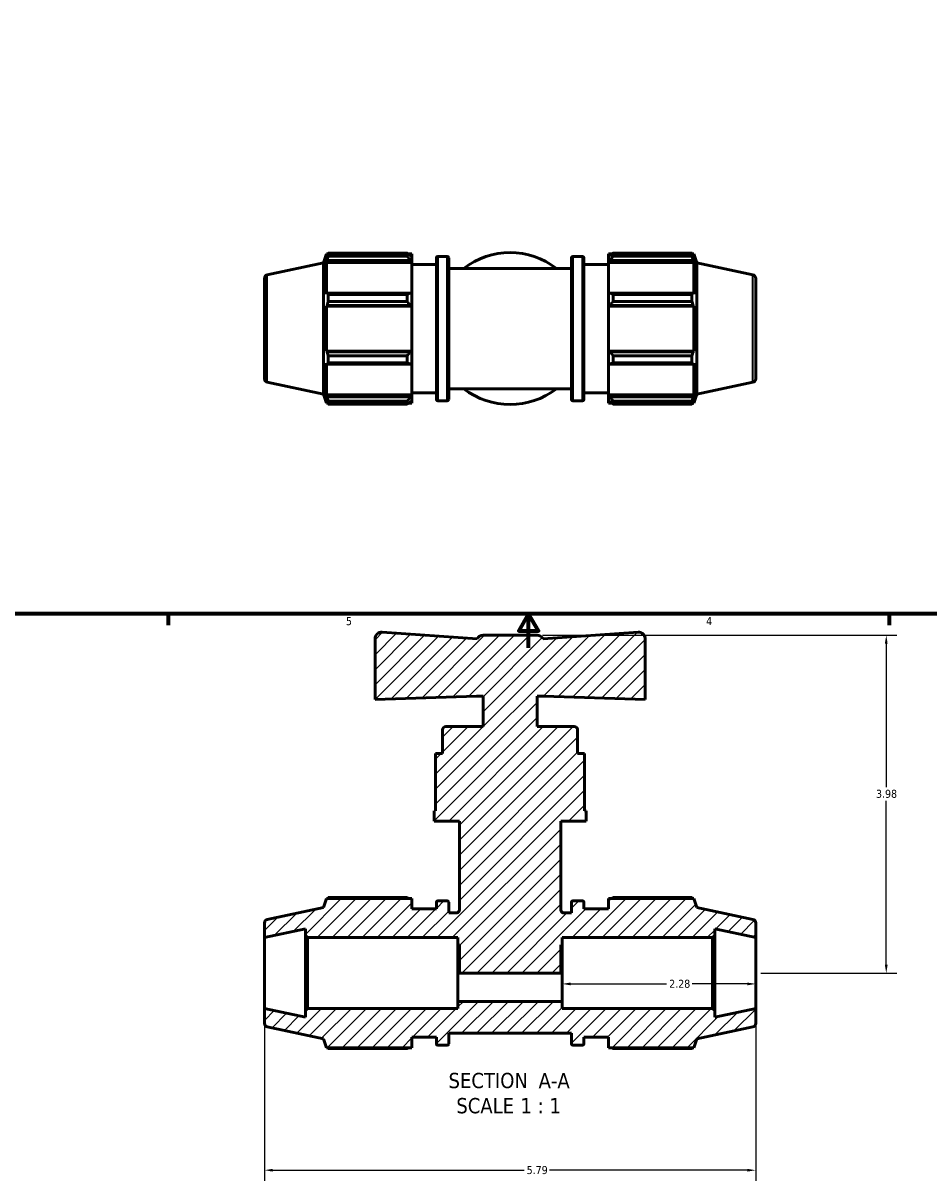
# Model space of a CAD drawing. Header units: inches. Extents: x 0.1 to 37.4, y -5.7 to 26.7.
# Tile 2 of 6: x 11 to 21.7, y -5.7 to 8. Entities that reach past the tile are written whole.
import ezdxf

# ---------------------------------------------------------------- set-up
doc = ezdxf.new("R2010")
doc.units = ezdxf.units.IN
doc.header["$MEASUREMENT"] = 0
for name, color, linetype, lineweight in [('Border (ANSI)', 7, 'Continuous', 70), ('Dimension (ANSI)', 7, 'Continuous', 25), ('Hatch (ANSI)', 7, 'Continuous', 18), ('Symbol (ANSI)', 7, 'Continuous', 25), ('Visible (ANSI)', 7, 'Continuous', 50), ('Visible Narrow (ANSI)', 7, 'Continuous', 35)]:
    doc.layers.add(name, color=color, linetype=linetype, lineweight=lineweight)
doc.styles.add('Label Text (ANSI)', font='tahoma.ttf')
doc.styles.add('Note Text (ANSI)', font='tahoma.ttf')
doc.dimstyles.new('Default (ANSI)', dxfattribs={"dimtxt": 0.094488, "dimasz": 0.098425, "dimexe": 0.125, "dimexo": 0.0625, "dimgap": 0.031496, "dimtad": 0, "dimtih": 1, "dimtoh": 1, "dimrnd": 1e-08, "dimzin": 4, "dimdsep": 46, "dimtxsty": 'Note Text (ANSI)', "dimcen": 0.09, "dimdle": 0.393701, "dimclrd": 256, "dimclre": 256, "dimclrt": 5, "dimadec": 0, "dimazin": 1, "dimtfac": 1, "dimtofl": 0, "dimtmove": 0, "dimatfit": 3, "dimfxl": 1, "dimtolj": 1, "dimtzin": 4, "dimlwd": -1, "dimlwe": -1, "dimarcsym": 0})

# ---------------------------------------------------------------- blocks, each defined once
blk = doc.blocks.new('Borders Default Border')
at = {"layer": 'Border (ANSI)'}
for p, q in [((12.75, 1), (12.75, 0.866)), ((21.25, 1), (21.25, 0.866))]:
    blk.add_line(p, q, dxfattribs=at)
at = {"layer": 'Border (ANSI)', "flags": 128}
for points in [[(0.5, 1), (0.5, 21), (33.5, 21), (33.5, 1), (0.5, 1)], [(17, 0.6), (17, 1), (16.885, 0.8), (17.115, 0.8), (17, 1)]]:
    blk.add_lwpolyline(points, dxfattribs=at)
at = {"layer": 'Border (ANSI)', "color": 5, "true_color": 0x0000ff, "char_height": 0.0945, "attachment_point": 7, "style": 'Note Text (ANSI)'}
for s, insert in [('5', (14.847, 0.864)), ('4', (19.092, 0.866))]:
    blk.add_mtext(s, dxfattribs=dict(at, insert=insert))
blk = doc.blocks.new('*D7')
at = {"layer": 'Defpoints', "color": 0, "transparency": 16777216}
for p in [(13.887, -3.651), (19.677, -3.651), (19.677, -5.556)]:
    blk.add_point(p, dxfattribs=at)
at = {"layer": 'Dimension (ANSI)', "transparency": 16777216}
for p, q in [((13.887, -3.714), (13.887, -5.681)), ((19.677, -3.714), (19.677, -5.681)), ((13.985, -5.556), (16.946, -5.556)), ((19.578, -5.556), (17.248, -5.556))]:
    blk.add_line(p, q, dxfattribs=at)
for points in [[(13.985, -5.54), (13.985, -5.573), (13.887, -5.556)], [(19.578, -5.54), (19.578, -5.573), (19.677, -5.556)]]:
    blk.add_solid(points, dxfattribs=at)
at = {"layer": 'Dimension (ANSI)', "color": 5, "transparency": 16777216, "insert": (16.977, -5.507), "char_height": 0.0945, "attachment_point": 1, "style": 'Note Text (ANSI)'}
blk.add_mtext('\\A1;5.79', dxfattribs=at)
blk = doc.blocks.new('*D8')
at = {"layer": 'Defpoints', "color": 0, "transparency": 16777216}
for p in [(17.101, 0.746), (19.677, -3.234), (21.216, -3.234)]:
    blk.add_point(p, dxfattribs=at)
at = {"layer": 'Dimension (ANSI)', "transparency": 16777216}
for p, q in [((17.164, 0.746), (21.341, 0.746)), ((21.216, 0.648), (21.216, -1.043)), ((21.216, -3.135), (21.216, -1.205)), ((19.739, -3.234), (21.341, -3.234))]:
    blk.add_line(p, q, dxfattribs=at)
for points in [[(21.199, 0.648), (21.232, 0.648), (21.216, 0.746)], [(21.199, -3.135), (21.232, -3.135), (21.216, -3.234)]]:
    blk.add_solid(points, dxfattribs=at)
at = {"layer": 'Dimension (ANSI)', "color": 5, "transparency": 16777216, "insert": (21.095, -1.074), "char_height": 0.0945, "attachment_point": 1, "style": 'Note Text (ANSI)'}
blk.add_mtext('\\A1;3.98', dxfattribs=at)
blk = doc.blocks.new('*D9')
at = {"layer": 'Defpoints', "color": 0, "transparency": 16777216}
for p in [(17.397, -3.234), (19.677, -3.234), (19.677, -3.361)]:
    blk.add_point(p, dxfattribs=at)
at = {"layer": 'Dimension (ANSI)', "transparency": 16777216}
for p, q in [((17.495, -3.361), (18.625, -3.361)), ((19.578, -3.361), (18.929, -3.361))]:
    blk.add_line(p, q, dxfattribs=at)
for points in [[(17.495, -3.345), (17.495, -3.378), (17.397, -3.361)], [(19.578, -3.345), (19.578, -3.378), (19.677, -3.361)]]:
    blk.add_solid(points, dxfattribs=at)
at = {"layer": 'Dimension (ANSI)', "color": 5, "transparency": 16777216, "insert": (18.657, -3.312), "char_height": 0.0945, "attachment_point": 1, "style": 'Note Text (ANSI)'}
blk.add_mtext('\\A1;2.28', dxfattribs=at)

msp = doc.modelspace()

# ---------------------------------------------------------------- hatches: boundary and pattern name
at = {"layer": 'Hatch (ANSI)'}
h = msp.add_hatch(dxfattribs=at)
h.set_pattern_fill('ANSI31', color=256, style=0)
edge = h.paths.add_edge_path()
edge.add_ellipse((19.635, -3.826), major_axis=(0.0408, 0.0087), ratio=1, start_angle=270, end_angle=348)
edge.add_line((19.677, -3.826), (19.677, -3.651))
edge.add_line((19.677, -3.651), (19.194, -3.754))
edge.add_line((19.194, -3.754), (19.194, -3.676))
edge.add_line((19.194, -3.676), (19.169, -3.651))
edge.add_line((19.169, -3.651), (17.397, -3.651))
edge.add_line((17.397, -3.651), (17.397, -3.568))
edge.add_line((17.397, -3.568), (16.167, -3.568))
edge.add_line((16.167, -3.568), (16.167, -3.651))
edge.add_line((16.167, -3.651), (14.394, -3.651))
edge.add_line((14.394, -3.651), (14.369, -3.676))
edge.add_line((14.369, -3.676), (14.369, -3.754))
edge.add_line((14.369, -3.754), (13.887, -3.651))
edge.add_line((13.887, -3.651), (13.887, -3.826))
edge.add_ellipse((13.929, -3.826), major_axis=(0, -0.0417), ratio=1, start_angle=270, end_angle=348)
edge.add_line((13.92, -3.867), (14.582, -4.007))
edge.add_line((14.582, -4.007), (14.616, -4.113))
edge.add_line((14.616, -4.113), (15.624, -4.113))
edge.add_line((15.624, -4.113), (15.624, -3.99))
edge.add_line((15.624, -3.99), (15.913, -3.99))
edge.add_line((15.913, -3.99), (15.913, -4.068))
edge.add_ellipse((15.93, -4.068), major_axis=(0, -0.0167), ratio=1, start_angle=270, end_angle=360)
edge.add_line((15.93, -4.084), (16.041, -4.084))
edge.add_ellipse((16.041, -4.068), major_axis=(0.0167, 0), ratio=1, start_angle=270, end_angle=360)
edge.add_line((16.058, -4.068), (16.058, -3.942))
edge.add_line((16.058, -3.942), (17.506, -3.942))
edge.add_line((17.506, -3.942), (17.506, -4.068))
edge.add_ellipse((17.522, -4.068), major_axis=(0, -0.0167), ratio=1, start_angle=270, end_angle=360)
edge.add_line((17.522, -4.084), (17.634, -4.084))
edge.add_ellipse((17.634, -4.068), major_axis=(0.0167, 0), ratio=1, start_angle=270, end_angle=360)
edge.add_line((17.65, -4.068), (17.65, -3.99))
edge.add_line((17.65, -3.99), (17.94, -3.99))
edge.add_line((17.94, -3.99), (17.94, -4.113))
edge.add_line((17.94, -4.113), (18.948, -4.113))
edge.add_line((18.948, -4.113), (18.982, -4.007))
edge.add_line((18.982, -4.007), (19.644, -3.867))
edge = h.paths.add_edge_path()
edge.add_ellipse((19.635, -2.642), major_axis=(0, 0.0417), ratio=1, start_angle=270, end_angle=348)
edge.add_line((19.644, -2.601), (18.982, -2.46))
edge.add_line((18.982, -2.46), (18.948, -2.355))
edge.add_line((18.948, -2.355), (17.94, -2.355))
edge.add_line((17.94, -2.355), (17.94, -2.478))
edge.add_line((17.94, -2.478), (17.65, -2.478))
edge.add_line((17.65, -2.478), (17.65, -2.4))
edge.add_ellipse((17.634, -2.4), major_axis=(0, 0.0167), ratio=1, start_angle=270, end_angle=360)
edge.add_line((17.634, -2.383), (17.522, -2.383))
edge.add_ellipse((17.522, -2.4), major_axis=(-0.0167, 0), ratio=1, start_angle=270, end_angle=360)
edge.add_line((17.506, -2.4), (17.506, -2.525))
edge.add_line((17.506, -2.525), (17.419, -2.525))
edge.add_spline(control_points=[(17.419, -2.525), (17.416, -2.525), (17.413, -2.525), (17.408, -2.524), (17.406, -2.523), (17.398, -2.52), (17.394, -2.517), (17.387, -2.509), (17.384, -2.505), (17.38, -2.495), (17.379, -2.49), (17.379, -2.485)], knot_values=[-0.159201, -0.159201, -0.159201, -0.159201, -0.138837, -0.138837, -0.118473, -0.118473, -0.078982, -0.078982, -0.039491, -0.039491, 0, 0, 0, 0], degree=3, periodic=0)
edge.add_line((17.379, -2.485), (17.379, -1.443))
edge.add_line((17.379, -1.443), (17.677, -1.443))
edge.add_line((17.677, -1.443), (17.677, -1.323))
edge.add_line((17.677, -1.323), (17.659, -1.323))
edge.add_line((17.659, -1.323), (17.659, -0.647))
edge.add_line((17.659, -0.647), (17.578, -0.647))
edge.add_line((17.578, -0.647), (17.578, -0.368))
edge.add_ellipse((17.538, -0.368), major_axis=(0, 0.0398), ratio=1, start_angle=270, end_angle=360)
edge.add_line((17.538, -0.328), (17.1, -0.328))
edge.add_line((17.1, -0.328), (17.1, 0.03))
edge.add_line((17.1, 0.03), (17.18, 0.03))
edge.add_line((17.18, 0.03), (18.374, -0.012))
edge.add_line((18.374, -0.012), (18.374, 0.704))
edge.add_ellipse((18.295, 0.704), major_axis=(0, 0.0787), ratio=1, start_angle=270, end_angle=364)
edge.add_line((18.29, 0.782), (17.171, 0.704))
edge.add_ellipse((17.101, 0.668), major_axis=(-0.0363, 0.0699), ratio=1, start_angle=270, end_angle=332.5296)
edge.add_line((17.101, 0.746), (16.463, 0.746))
edge.add_ellipse((16.463, 0.668), major_axis=(-0.0787, 0), ratio=1, start_angle=270, end_angle=332.5296)
edge.add_line((16.393, 0.704), (15.274, 0.782))
edge.add_ellipse((15.269, 0.704), major_axis=(-0.0785, 0.0055), ratio=1, start_angle=270, end_angle=364)
edge.add_line((15.19, 0.704), (15.19, -0.012))
edge.add_line((15.19, -0.012), (16.384, 0.03))
edge.add_line((16.384, 0.03), (16.463, 0.03))
edge.add_line((16.463, 0.03), (16.463, -0.328))
edge.add_line((16.463, -0.328), (16.026, -0.328))
edge.add_ellipse((16.026, -0.368), major_axis=(-0.0398, 0), ratio=1, start_angle=270, end_angle=360)
edge.add_line((15.986, -0.368), (15.986, -0.647))
edge.add_line((15.986, -0.647), (15.904, -0.647))
edge.add_line((15.904, -0.647), (15.904, -1.323))
edge.add_line((15.904, -1.323), (15.886, -1.323))
edge.add_line((15.886, -1.323), (15.886, -1.443))
edge.add_line((15.886, -1.443), (16.185, -1.443))
edge.add_line((16.185, -1.443), (16.185, -2.485))
edge.add_spline(control_points=[(16.185, -2.485), (16.185, -2.488), (16.185, -2.49), (16.184, -2.496), (16.183, -2.498), (16.18, -2.506), (16.177, -2.51), (16.169, -2.517), (16.165, -2.52), (16.155, -2.524), (16.15, -2.525), (16.145, -2.525)], knot_values=[-0.159201, -0.159201, -0.159201, -0.159201, -0.138837, -0.138837, -0.118473, -0.118473, -0.078982, -0.078982, -0.039491, -0.039491, 0, 0, 0, 0], degree=3, periodic=0)
edge.add_line((16.145, -2.525), (16.058, -2.525))
edge.add_line((16.058, -2.525), (16.058, -2.4))
edge.add_ellipse((16.041, -2.4), major_axis=(0, 0.0167), ratio=1, start_angle=270, end_angle=360)
edge.add_line((16.041, -2.383), (15.93, -2.383))
edge.add_ellipse((15.93, -2.4), major_axis=(-0.0167, 0), ratio=1, start_angle=270, end_angle=360)
edge.add_line((15.913, -2.4), (15.913, -2.478))
edge.add_line((15.913, -2.478), (15.624, -2.478))
edge.add_line((15.624, -2.478), (15.624, -2.355))
edge.add_line((15.624, -2.355), (14.616, -2.355))
edge.add_line((14.616, -2.355), (14.582, -2.46))
edge.add_line((14.582, -2.46), (13.92, -2.601))
edge.add_ellipse((13.929, -2.642), major_axis=(-0.0408, -0.0087), ratio=1, start_angle=270, end_angle=348)
edge.add_line((13.887, -2.642), (13.887, -2.816))
edge.add_line((13.887, -2.816), (14.369, -2.714))
edge.add_line((14.369, -2.714), (14.369, -2.791))
edge.add_line((14.369, -2.791), (14.394, -2.816))
edge.add_line((14.394, -2.816), (16.167, -2.816))
edge.add_line((16.167, -2.816), (16.167, -2.9))
edge.add_line((16.167, -2.9), (16.185, -2.9))
edge.add_line((16.185, -2.9), (16.185, -3.234))
edge.add_line((16.185, -3.234), (17.379, -3.234))
edge.add_line((17.379, -3.234), (17.379, -2.9))
edge.add_line((17.379, -2.9), (17.397, -2.9))
edge.add_line((17.397, -2.9), (17.397, -2.816))
edge.add_line((17.397, -2.816), (19.169, -2.816))
edge.add_line((19.169, -2.816), (19.194, -2.791))
edge.add_line((19.194, -2.791), (19.194, -2.714))
edge.add_line((19.194, -2.714), (19.677, -2.816))
edge.add_line((19.677, -2.816), (19.677, -2.642))

# ---------------------------------------------------------------- linework, layer by layer
at = {"layer": 'Visible (ANSI)'}
for p, q in [((14.582, 5.133), (14.616, 5.239)), ((14.616, 5.239), (14.616, 5.198)), ((14.616, 5.239), (14.632, 5.239)), ((14.625, 5.225), (14.616, 5.198)), ((14.637, 5.215), (14.637, 5.249)), ((14.637, 5.249), (15.567, 5.249)), ((15.567, 5.215), (14.637, 5.215)), ((15.567, 5.215), (15.567, 5.249)), ((15.584, 5.239), (15.624, 5.239)), ((15.624, 5.207), (15.605, 5.225)), ((15.624, 5.207), (15.624, 5.239)), ((15.624, 5.207), (15.624, 5.148)), ((15.913, 3.526), (15.913, 5.194)), ((15.93, 5.21), (16.041, 5.21)), ((16.058, 5.194), (16.058, 3.526)), ((17.506, 3.526), (17.506, 5.194)), ((17.522, 5.21), (17.634, 5.21)), ((17.65, 5.194), (17.65, 3.526)), ((17.94, 5.239), (17.94, 5.207)), ((17.94, 5.239), (17.98, 5.239)), ((17.959, 5.225), (17.94, 5.207)), ((17.94, 5.148), (17.94, 5.207)), ((17.997, 5.249), (17.997, 5.215)), ((17.997, 5.249), (18.926, 5.249)), ((18.926, 5.215), (17.997, 5.215)), ((18.926, 5.215), (18.926, 5.249)), ((18.932, 5.239), (18.948, 5.239)), ((18.948, 5.198), (18.939, 5.225)), ((18.948, 5.198), (18.948, 5.239)), ((18.982, 5.133), (18.948, 5.239)), ((13.92, 4.993), (14.582, 5.133)), ((14.582, 3.586), (14.582, 5.133)), ((14.616, 5.139), (14.625, 5.164)), ((15.624, 5.139), (14.616, 5.139)), ((14.616, 5.139), (14.616, 4.766)), ((14.625, 5.164), (15.605, 5.164)), ((15.605, 5.164), (15.624, 5.148)), ((15.624, 5.148), (15.624, 5.139)), ((15.624, 4.77), (15.624, 5.139)), ((15.624, 5.116), (15.913, 5.116)), ((16.058, 5.068), (17.506, 5.068)), ((17.65, 5.116), (17.94, 5.116)), ((17.94, 5.148), (17.959, 5.164)), ((17.94, 5.139), (17.94, 5.148)), ((17.94, 5.139), (17.94, 4.77)), ((17.94, 5.139), (18.948, 5.139)), ((17.959, 5.164), (18.939, 5.164)), ((18.939, 5.164), (18.948, 5.139)), ((18.948, 4.766), (18.948, 5.139)), ((18.982, 3.586), (18.982, 5.133)), ((19.644, 4.993), (18.982, 5.133)), ((13.887, 4.952), (13.887, 3.768)), ((19.677, 4.952), (19.677, 3.768)), ((14.625, 4.779), (14.616, 4.766)), ((15.605, 4.779), (14.625, 4.779)), ((15.624, 4.77), (15.605, 4.779)), ((17.959, 4.779), (17.94, 4.77)), ((18.939, 4.779), (17.959, 4.779)), ((18.948, 4.766), (18.939, 4.779)), ((14.637, 4.68), (14.637, 4.762)), ((14.637, 4.762), (15.567, 4.762)), ((15.567, 4.68), (14.637, 4.68)), ((15.567, 4.68), (15.567, 4.762)), ((15.624, 4.77), (15.624, 4.627)), ((17.94, 4.627), (17.94, 4.77)), ((17.997, 4.762), (17.997, 4.68)), ((17.997, 4.762), (18.926, 4.762)), ((18.926, 4.68), (17.997, 4.68)), ((18.926, 4.68), (18.926, 4.762)), ((14.616, 4.624), (14.625, 4.633)), ((15.624, 4.624), (14.616, 4.624)), ((14.616, 4.624), (14.616, 4.095)), ((14.625, 4.633), (15.605, 4.633)), ((15.605, 4.633), (15.624, 4.627)), ((15.624, 4.627), (15.624, 4.624)), ((15.624, 4.095), (15.624, 4.624)), ((17.94, 4.627), (17.959, 4.633)), ((17.94, 4.624), (17.94, 4.627)), ((17.94, 4.624), (17.94, 4.095)), ((17.94, 4.624), (18.948, 4.624)), ((17.959, 4.633), (18.939, 4.633)), ((18.939, 4.633), (18.948, 4.624)), ((18.948, 4.095), (18.948, 4.624)), ((14.625, 4.087), (14.616, 4.095)), ((15.624, 4.095), (14.616, 4.095)), ((15.624, 4.093), (15.605, 4.087)), ((15.624, 4.095), (15.624, 4.093)), ((15.624, 4.093), (15.624, 3.95)), ((17.94, 4.093), (17.94, 4.095)), ((17.94, 4.095), (18.948, 4.095)), ((17.94, 3.95), (17.94, 4.093)), ((17.959, 4.087), (17.94, 4.093)), ((18.948, 4.095), (18.939, 4.087)), ((15.605, 4.087), (14.625, 4.087)), ((14.637, 3.957), (14.637, 4.04)), ((14.637, 4.04), (15.567, 4.04)), ((15.567, 3.957), (14.637, 3.957)), ((15.567, 3.957), (15.567, 4.04)), ((18.939, 4.087), (17.959, 4.087)), ((17.997, 4.04), (17.997, 3.957)), ((17.997, 4.04), (18.926, 4.04)), ((18.926, 3.957), (17.997, 3.957)), ((18.926, 3.957), (18.926, 4.04)), ((14.616, 3.954), (14.625, 3.941)), ((14.616, 3.954), (14.616, 3.58)), ((14.625, 3.941), (15.605, 3.941)), ((15.605, 3.941), (15.624, 3.95)), ((15.624, 3.58), (15.624, 3.95)), ((17.94, 3.95), (17.959, 3.941)), ((17.94, 3.95), (17.94, 3.58)), ((17.959, 3.941), (18.939, 3.941)), ((18.939, 3.941), (18.948, 3.954)), ((18.948, 3.58), (18.948, 3.954)), ((13.92, 3.727), (14.582, 3.586)), ((19.644, 3.727), (18.982, 3.586)), ((14.582, 3.586), (14.616, 3.481)), ((14.625, 3.555), (14.616, 3.58)), ((15.624, 3.58), (14.616, 3.58)), ((15.605, 3.555), (14.625, 3.555)), ((15.624, 3.572), (15.605, 3.555)), ((15.624, 3.604), (15.913, 3.604)), ((15.624, 3.58), (15.624, 3.572)), ((15.624, 3.572), (15.624, 3.513)), ((16.058, 3.651), (17.506, 3.651)), ((17.65, 3.604), (17.94, 3.604)), ((17.94, 3.572), (17.94, 3.58)), ((17.94, 3.58), (18.948, 3.58)), ((17.94, 3.513), (17.94, 3.572)), ((17.959, 3.555), (17.94, 3.572)), ((18.939, 3.555), (17.959, 3.555)), ((18.948, 3.58), (18.939, 3.555)), ((18.982, 3.586), (18.948, 3.481)), ((14.616, 3.522), (14.625, 3.495)), ((14.616, 3.522), (14.616, 3.481)), ((14.616, 3.481), (14.632, 3.481)), ((14.637, 3.471), (14.637, 3.505)), ((14.637, 3.505), (15.567, 3.505)), ((15.567, 3.471), (14.637, 3.471)), ((15.567, 3.471), (15.567, 3.505)), ((15.584, 3.481), (15.624, 3.481)), ((15.605, 3.495), (15.624, 3.513)), ((15.624, 3.481), (15.624, 3.513)), ((15.93, 3.509), (16.041, 3.509)), ((17.522, 3.509), (17.634, 3.509)), ((17.94, 3.513), (17.959, 3.495)), ((17.94, 3.513), (17.94, 3.481)), ((17.94, 3.481), (17.98, 3.481)), ((17.997, 3.505), (17.997, 3.471)), ((17.997, 3.505), (18.926, 3.505)), ((18.926, 3.471), (17.997, 3.471)), ((18.926, 3.471), (18.926, 3.505)), ((18.932, 3.481), (18.948, 3.481)), ((18.939, 3.495), (18.948, 3.522)), ((18.948, 3.481), (18.948, 3.522)), ((15.19, 0.704), (15.19, -0.012)), ((16.393, 0.704), (15.274, 0.782)), ((17.101, 0.746), (16.463, 0.746)), ((18.29, 0.782), (17.171, 0.704)), ((18.374, -0.012), (18.374, 0.704)), ((15.19, -0.012), (16.384, 0.03)), ((16.384, 0.03), (16.463, 0.03)), ((16.463, 0.03), (16.463, -0.328)), ((17.1, -0.328), (17.1, 0.03)), ((17.1, 0.03), (17.18, 0.03)), ((17.18, 0.03), (18.374, -0.012)), ((15.986, -0.368), (15.986, -0.647)), ((16.463, -0.328), (16.026, -0.328)), ((17.538, -0.328), (17.1, -0.328)), ((17.578, -0.647), (17.578, -0.368)), ((15.986, -0.647), (15.904, -0.647)), ((15.904, -0.647), (15.904, -1.323)), ((17.659, -0.647), (17.578, -0.647)), ((17.659, -1.323), (17.659, -0.647)), ((15.904, -1.323), (15.886, -1.323)), ((15.886, -1.323), (15.886, -1.443)), ((17.677, -1.323), (17.659, -1.323)), ((17.677, -1.443), (17.677, -1.323)), ((15.886, -1.443), (16.185, -1.443)), ((16.185, -1.443), (16.185, -2.485)), ((17.379, -2.485), (17.379, -1.443)), ((17.379, -1.443), (17.677, -1.443)), ((14.616, -2.355), (14.582, -2.46)), ((15.624, -2.355), (14.616, -2.355)), ((15.567, -2.345), (14.637, -2.345)), ((15.624, -2.478), (15.624, -2.355)), ((15.913, -2.4), (15.913, -2.478)), ((16.041, -2.383), (15.93, -2.383)), ((16.058, -2.525), (16.058, -2.4)), ((17.506, -2.4), (17.506, -2.525)), ((17.634, -2.383), (17.522, -2.383)), ((17.65, -2.478), (17.65, -2.4)), ((18.948, -2.355), (17.94, -2.355)), ((17.94, -2.355), (17.94, -2.478)), ((18.926, -2.345), (17.997, -2.345)), ((18.982, -2.46), (18.948, -2.355)), ((14.582, -2.46), (13.92, -2.601)), ((15.913, -2.478), (15.624, -2.478)), ((16.145, -2.525), (16.058, -2.525)), ((17.506, -2.525), (17.419, -2.525)), ((17.94, -2.478), (17.65, -2.478)), ((19.644, -2.601), (18.982, -2.46)), ((13.887, -2.642), (13.887, -2.816)), ((13.887, -2.816), (14.369, -2.714)), ((14.369, -2.714), (14.369, -2.791)), ((19.194, -2.791), (19.194, -2.714)), ((19.194, -2.714), (19.677, -2.816)), ((19.677, -2.816), (19.677, -2.642)), ((13.887, -3.651), (13.887, -2.816)), ((14.369, -2.791), (14.394, -2.816)), ((14.369, -2.791), (14.369, -3.676)), ((14.394, -2.816), (16.167, -2.816)), ((14.394, -3.651), (14.394, -2.816)), ((16.167, -2.816), (16.167, -2.9)), ((17.397, -2.9), (17.397, -2.816)), ((17.397, -2.816), (19.169, -2.816)), ((19.169, -2.816), (19.194, -2.791)), ((19.169, -2.816), (19.169, -3.651)), ((19.194, -3.676), (19.194, -2.791)), ((19.677, -3.651), (19.677, -2.816)), ((16.167, -2.9), (16.185, -2.9)), ((16.167, -3.568), (16.167, -2.9)), ((16.185, -2.9), (16.185, -3.234)), ((17.379, -3.234), (17.379, -2.9)), ((17.379, -2.9), (17.397, -2.9)), ((17.397, -3.568), (17.397, -2.9)), ((16.185, -3.234), (17.379, -3.234)), ((14.369, -3.754), (13.887, -3.651)), ((13.887, -3.651), (13.887, -3.826)), ((14.394, -3.651), (14.369, -3.676)), ((14.369, -3.676), (14.369, -3.754)), ((16.167, -3.651), (14.394, -3.651)), ((17.397, -3.568), (16.167, -3.568)), ((16.167, -3.568), (16.167, -3.651)), ((17.397, -3.651), (17.397, -3.568)), ((19.169, -3.651), (17.397, -3.651)), ((19.194, -3.676), (19.169, -3.651)), ((19.677, -3.651), (19.194, -3.754)), ((19.194, -3.754), (19.194, -3.676)), ((19.677, -3.826), (19.677, -3.651)), ((13.92, -3.867), (14.582, -4.007)), ((16.058, -4.068), (16.058, -3.942)), ((16.058, -3.942), (17.506, -3.942)), ((17.506, -3.942), (17.506, -4.068)), ((18.982, -4.007), (19.644, -3.867)), ((14.582, -4.007), (14.616, -4.113)), ((15.624, -4.113), (15.624, -3.99)), ((15.624, -3.99), (15.913, -3.99)), ((15.913, -3.99), (15.913, -4.068)), ((15.93, -4.084), (16.041, -4.084)), ((17.522, -4.084), (17.634, -4.084)), ((17.65, -4.068), (17.65, -3.99)), ((17.65, -3.99), (17.94, -3.99)), ((17.94, -3.99), (17.94, -4.113)), ((18.948, -4.113), (18.982, -4.007)), ((14.616, -4.113), (15.624, -4.113)), ((14.637, -4.123), (15.567, -4.123)), ((17.94, -4.113), (18.948, -4.113)), ((17.997, -4.123), (18.926, -4.123))]:
    msp.add_line(p, q, dxfattribs=at)
for centre, radius, start, end in [((15.93, 5.194), 0.0167, 90, 180), ((16.041, 5.194), 0.0167, 0, 90), ((16.782, 4.36), 0.895, 52.3219, 127.6781), ((17.522, 5.194), 0.0167, 90, 180), ((17.634, 5.194), 0.0167, 0, 90), ((13.929, 4.952), 0.0417, 102, 180), ((19.635, 4.952), 0.0417, 0, 78), ((13.929, 3.768), 0.0417, 180, 258), ((19.635, 3.768), 0.0417, 282, 0), ((16.782, 4.36), 0.895, 232.3219, 307.6781), ((15.93, 3.526), 0.0167, 180, 270), ((16.041, 3.526), 0.0167, 270, 0), ((17.522, 3.526), 0.0167, 180, 270), ((17.634, 3.526), 0.0167, 270, 0), ((15.269, 0.704), 0.0787, 86, 180), ((16.463, 0.668), 0.0787, 90, 152.5296), ((17.101, 0.668), 0.0787, 27.4704, 90), ((18.295, 0.704), 0.0787, 0, 94), ((16.026, -0.368), 0.0398, 90, 180), ((17.538, -0.368), 0.0398, 0, 90), ((15.93, -2.4), 0.0167, 90, 180), ((16.041, -2.4), 0.0167, 0, 90), ((17.522, -2.4), 0.0167, 90, 180), ((17.634, -2.4), 0.0167, 0, 90), ((13.929, -2.642), 0.0417, 102, 180), ((19.635, -2.642), 0.0417, 0, 78), ((13.929, -3.826), 0.0417, 180, 258), ((19.635, -3.826), 0.0417, 282, 0), ((15.93, -4.068), 0.0167, 180, 270), ((16.041, -4.068), 0.0167, 270, 0), ((17.522, -4.068), 0.0167, 180, 270), ((17.634, -4.068), 0.0167, 270, 0)]:
    msp.add_arc(centre, radius, start, end, dxfattribs=at)
for points, weights in [([(14.625, 5.225), (14.631, 5.237), (14.637, 5.249)], [1.00362809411, 1.00222155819, 1]), ([(14.637, 5.215), (14.631, 5.189), (14.625, 5.164)], [1, 1.00222155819, 1.00362809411]), ([(15.605, 5.225), (15.587, 5.237), (15.567, 5.249)], [1.00649159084, 1.01243469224, 1.01758152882]), ([(15.567, 5.215), (15.587, 5.189), (15.605, 5.164)], [1.01758152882, 1.01243469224, 1.00649159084]), ([(17.997, 5.249), (17.977, 5.237), (17.959, 5.225)], [1.01758152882, 1.01243469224, 1.00649159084]), ([(17.959, 5.164), (17.977, 5.189), (17.997, 5.215)], [1.00649159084, 1.01243469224, 1.01758152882]), ([(18.926, 5.249), (18.933, 5.237), (18.939, 5.225)], [1, 1.00222155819, 1.00362809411]), ([(18.939, 5.164), (18.933, 5.189), (18.926, 5.215)], [1.00362809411, 1.00222155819, 1]), ([(14.625, 4.779), (14.631, 4.771), (14.637, 4.762)], [1.00362809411, 1.00222155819, 1]), ([(15.605, 4.779), (15.587, 4.771), (15.567, 4.762)], [1.00649159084, 1.01243469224, 1.01758152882]), ([(17.997, 4.762), (17.977, 4.771), (17.959, 4.779)], [1.01758152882, 1.01243469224, 1.00649159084]), ([(18.926, 4.762), (18.933, 4.771), (18.939, 4.779)], [1, 1.00222155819, 1.00362809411]), ([(14.637, 4.68), (14.631, 4.656), (14.625, 4.633)], [1, 1.00222155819, 1.00362809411]), ([(15.567, 4.68), (15.587, 4.656), (15.605, 4.633)], [1.01758152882, 1.01243469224, 1.00649159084]), ([(17.959, 4.633), (17.977, 4.656), (17.997, 4.68)], [1.00649159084, 1.01243469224, 1.01758152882]), ([(18.939, 4.633), (18.933, 4.656), (18.926, 4.68)], [1.00362809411, 1.00222155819, 1]), ([(14.625, 4.087), (14.631, 4.064), (14.637, 4.04)], [1.00362809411, 1.00222155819, 1]), ([(14.637, 3.957), (14.631, 3.949), (14.625, 3.941)], [1, 1.00222155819, 1.00362809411]), ([(15.605, 4.087), (15.587, 4.064), (15.567, 4.04)], [1.00649159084, 1.01243469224, 1.01758152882]), ([(15.567, 3.957), (15.587, 3.949), (15.605, 3.941)], [1.01758152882, 1.01243469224, 1.00649159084]), ([(17.997, 4.04), (17.977, 4.064), (17.959, 4.087)], [1.01758152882, 1.01243469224, 1.00649159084]), ([(17.959, 3.941), (17.977, 3.949), (17.997, 3.957)], [1.00649159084, 1.01243469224, 1.01758152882]), ([(18.926, 4.04), (18.933, 4.064), (18.939, 4.087)], [1, 1.00222155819, 1.00362809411]), ([(18.939, 3.941), (18.933, 3.949), (18.926, 3.957)], [1.00362809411, 1.00222155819, 1]), ([(14.625, 3.555), (14.631, 3.53), (14.637, 3.505)], [1.00362809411, 1.00222155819, 1]), ([(15.605, 3.555), (15.587, 3.53), (15.567, 3.505)], [1.00649159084, 1.01243469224, 1.01758152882]), ([(17.997, 3.505), (17.977, 3.53), (17.959, 3.555)], [1.01758152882, 1.01243469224, 1.00649159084]), ([(18.926, 3.505), (18.933, 3.53), (18.939, 3.555)], [1, 1.00222155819, 1.00362809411]), ([(14.637, 3.471), (14.631, 3.483), (14.625, 3.495)], [1, 1.00222155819, 1.00362809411]), ([(15.567, 3.471), (15.587, 3.483), (15.605, 3.495)], [1.01758152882, 1.01243469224, 1.00649159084]), ([(17.959, 3.495), (17.977, 3.483), (17.997, 3.471)], [1.00649159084, 1.01243469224, 1.01758152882]), ([(18.939, 3.495), (18.933, 3.483), (18.926, 3.471)], [1.00362809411, 1.00222155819, 1]), ([(14.637, -2.345), (14.635, -2.35), (14.632, -2.355)], [1, 1.00094521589, 1.00174288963]), ([(15.567, -2.345), (15.576, -2.35), (15.584, -2.355)], [1.01758152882, 1.01538250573, 1.0130381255]), ([(17.98, -2.355), (17.988, -2.35), (17.997, -2.345)], [1.0130381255, 1.01538250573, 1.01758152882]), ([(18.932, -2.355), (18.929, -2.35), (18.926, -2.345)], [1.00174288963, 1.00094521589, 1]), ([(14.632, -4.113), (14.635, -4.118), (14.637, -4.123)], [1.00174288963, 1.00094521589, 1]), ([(15.584, -4.113), (15.576, -4.118), (15.567, -4.123)], [1.0130381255, 1.01538250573, 1.01758152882]), ([(17.997, -4.123), (17.988, -4.118), (17.98, -4.113)], [1.01758152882, 1.01538250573, 1.0130381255]), ([(18.926, -4.123), (18.929, -4.118), (18.932, -4.113)], [1, 1.00094521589, 1.00174288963])]:
    msp.add_rational_spline(points, weights, degree=2, dxfattribs=at)
for points in [[(16.185, -2.485), (16.185, -2.488), (16.185, -2.49), (16.184, -2.496), (16.183, -2.498), (16.18, -2.506), (16.177, -2.51), (16.169, -2.517), (16.165, -2.52), (16.155, -2.524), (16.15, -2.525), (16.145, -2.525)], [(17.419, -2.525), (17.416, -2.525), (17.413, -2.525), (17.408, -2.524), (17.406, -2.523), (17.398, -2.52), (17.394, -2.517), (17.387, -2.509), (17.384, -2.505), (17.38, -2.495), (17.379, -2.49), (17.379, -2.485)]]:
    msp.add_open_spline(points, degree=3, knots=[-0.1592011, -0.1592011, -0.1592011, -0.1592011, -0.1388371, -0.1388371, -0.1184731, -0.1184731, -0.0789821, -0.0789821, -0.039491, -0.039491, 0, 0, 0, 0], dxfattribs=at)
at = {"layer": 'Visible Narrow (ANSI)'}
for p, q in [((15.93, 5.2), (15.93, 3.52)), ((16.041, 3.52), (16.041, 5.2)), ((17.522, 5.2), (17.522, 3.52)), ((17.634, 3.52), (17.634, 5.2)), ((13.92, 3.735), (13.92, 4.985)), ((19.644, 3.735), (19.644, 4.985))]:
    msp.add_line(p, q, dxfattribs=at)

# ---------------------------------------------------------------- block references
msp.add_blockref('Borders Default Border', (0, 0))

# ---------------------------------------------------------------- texts
at = {"layer": 'Symbol (ANSI)', "char_height": 0.18, "attachment_point": 7, "style": 'Label Text (ANSI)'}
for s, insert in [('SECTION', (16.056, -4.593)), (' A-A', (17.05, -4.59)), ('SCALE', (16.148, -4.889)), (' 1 : 1', (16.836, -4.886))]:
    msp.add_mtext(s, dxfattribs=dict(at, insert=insert))

# ---------------------------------------------------------------- dimensions: what is measured, and where the dimension line sits
at = {"layer": 'Dimension (ANSI)'}
for base, p1, p2, angle, override, picture, middle in [((21.216, -3.234), (17.101, 0.746), (19.677, -3.234), 90, {"dimgap": 0.031496, "dimdec": 2, "dimtol": 0, "dimlim": 0, "dimtp": 0, "dimtm": 0, "dimtdec": 2, "dimatfit": 1}, '*D8', (21.216, -1.124)), ((19.677, -3.361), (17.397, -3.234), (19.677, -3.234), 180, {"dimgap": 0.031496, "dimtih": 0, "dimtoh": 0, "dimdec": 2, "dimse1": 1, "dimse2": 1, "dimtol": 0, "dimlim": 0, "dimtp": 0, "dimtm": 0, "dimtdec": 2, "dimatfit": 1}, '*D9', (18.777, -3.361)), ((19.677, -5.556), (13.887, -3.651), (19.677, -3.651), 180, {"dimgap": 0.031496, "dimtih": 0, "dimtoh": 0, "dimdec": 2, "dimtol": 0, "dimlim": 0, "dimtp": 0, "dimtm": 0, "dimtdec": 2, "dimatfit": 1}, '*D7', (17.097, -5.556))]:
    dim = msp.add_linear_dim(base=base, p1=p1, p2=p2, angle=angle, dimstyle='Default (ANSI)', override=override, dxfattribs=at)
    dim.commit()
    dim.dimension.update_dxf_attribs({"geometry": picture, "text_midpoint": middle, "dimtype": 160})

doc.saveas('drawing.dxf')
